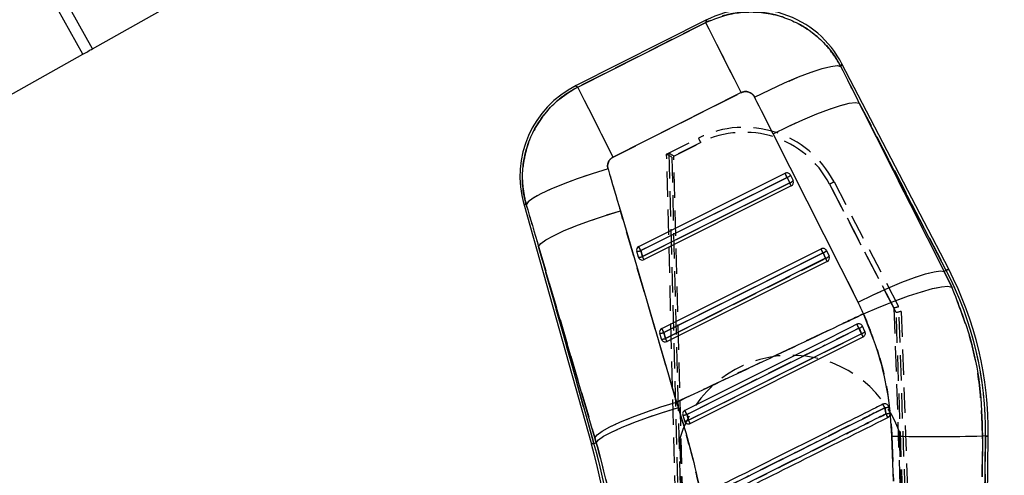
# Model space of a CAD drawing. Extents: x 74 to 743, y 83 to 557.
# Tile 4 of 13: x 191 to 290, y 409 to 455. Entities that reach past the tile are written whole.
import ezdxf

# ---------------------------------------------------------------- set-up
doc = ezdxf.new("R2010")
doc.units = 0
doc.header["$LTSCALE"] = 2
doc.linetypes.add('HIDDEN', pattern=[1.905, 1.27, -0.635])
doc.layers.get('0').update_dxf_attribs({"linetype": 'CONTINUOUS'})
doc.styles.add('SLDTEXTSTYLE0', font='TXT', dxfattribs={"width": 0.75})
doc.dimstyles.new('SLDDIMSTYLE0', dxfattribs={"dimtxt": 7, "dimasz": 6.604, "dimexe": 0, "dimexo": 0.0625, "dimgap": 1.75, "dimtad": 1, "dimdec": 0, "dimrnd": 1e-09, "dimzin": 12, "dimtxsty": 'SLDTEXTSTYLE0', "dimsah": 1, "dimcen": 0.09, "dimazin": 3, "dimtfac": 1, "dimtdec": 0, "dimtofl": 0, "dimtmove": 0, "dimatfit": 3, "dimtolj": 1, "dimtzin": 12})

# ---------------------------------------------------------------- blocks, each defined once
blk = doc.blocks.new('_D_1')
at = {"color": 179, "linetype": 'CONTINUOUS'}
for p, q in [((266.253, 455.863), (351.827, 455.863)), ((349.827, 135.268), (349.827, 455.863)), ((278.786, 135.268), (351.827, 135.268))]:
    blk.add_line(p, q, dxfattribs=at)
for points in [[(349.827, 455.863), (348.811, 449.259), (350.843, 449.259)], [(349.827, 135.268), (350.843, 141.872), (348.811, 141.872)]]:
    blk.add_solid(points, dxfattribs=at)
at = {"color": 179, "linetype": 'CONTINUOUS', "insert": (340.803, 296.443, 0.1), "char_height": 7, "attachment_point": 1, "rotation": 90, "style": 'SLDTEXTSTYLE0'}
blk.add_mtext('321', dxfattribs=at)

msp = doc.modelspace()

# ---------------------------------------------------------------- linework, layer by layer
at = {"color": 7, "linetype": 'CONTINUOUS'}
for p, q in [((197.19275, 451.351935), (191.809996, 460.944952)), ((198.167174, 451.898696), (192.784424, 461.491714)), ((198.167174, 451.898696), (205.479632, 456.0018)), ((259.687418, 454.778204), (246.574927, 448.174471)), ((246.795274, 448.057184), (259.625008, 454.518521)), ((186.296363, 445.237849), (197.19275, 451.351935)), ((283.959991, 429.797346), (273.259792, 450.392479)), ((263.159416, 447.500536), (250.329682, 441.039199)), ((275.004082, 446.448738), (283.517141, 429.567257)), ((283.720073, 429.672697), (275.004082, 446.448738)), ((274.879047, 426.48905), (266.365989, 443.37053)), ((252.90103, 432.078252), (267.566313, 439.414957)), ((268.112722, 439.22993), (268.372539, 438.684085)), ((253.105716, 431.669393), (267.770998, 439.006099)), ((268.030814, 438.460255), (253.272563, 431.077043)), ((268.187453, 438.146824), (253.429202, 430.763597)), ((267.770998, 439.006099), (268.030814, 438.460255)), ((241.370551, 436.357344), (248.151455, 412.283251)), ((251.054406, 435.659284), (256.698761, 416.497046)), ((248.502083, 412.912453), (242.857728, 432.07469)), ((242.857728, 432.07469), (248.411696, 412.35655)), ((252.857532, 431.01483), (252.690685, 431.607181)), ((253.272563, 431.077043), (253.105716, 431.669393)), ((255.212606, 423.871512), (271.165944, 431.852603)), ((255.417292, 423.462653), (271.37063, 431.44373)), ((271.37063, 431.44373), (271.630447, 430.897901)), ((271.712355, 431.667561), (271.972171, 431.121731)), ((271.630447, 430.897901), (255.584139, 422.870288)), ((271.787086, 430.584455), (255.740778, 422.556857)), ((283.720073, 429.672697), (283.517141, 429.567257)), ((283.517141, 429.567257), (284.261828, 428.007105)), ((255.16911, 422.808075), (255.002262, 423.400441)), ((255.584139, 422.870288), (255.417292, 423.462653)), ((275.57173, 423.559526), (275.311937, 424.105326)), ((275.576998, 423.547992), (275.57173, 423.559526)), ((258.052356, 414.350117), (275.386719, 423.022101)), ((256.698761, 416.497046), (256.870025, 415.949264)), ((277.949873, 416.00951), (277.892024, 416.145319)), ((278.080406, 415.397549), (277.949873, 416.00951)), ((257.313629, 415.194178), (257.480403, 414.601991)), ((257.480403, 414.601991), (257.52015, 414.508397)), ((248.646207, 412.422607), (248.502083, 412.912453)), ((278.437438, 408.56866), (278.279436, 413.089791)), ((286.870761, 354.924748), (287.651728, 413.095528)), ((287.006739, 344.912948), (287.92207, 413.091892)), ((287.349691, 413.099581), (287.308101, 409.000928)), ((287.651728, 413.095528), (287.349691, 413.099581)), ((248.411696, 412.35655), (248.646207, 412.422607))]:
    msp.add_line(p, q, dxfattribs=at)
at = {"color": 7, "linetype": 'HIDDEN'}
for p, q in [((259.625008, 454.518521), (246.795274, 448.057184)), ((250.329682, 441.039199), (263.159416, 447.500536)), ((275.004082, 446.448738), (283.720073, 429.672697)), ((283.517141, 429.567257), (275.004082, 446.448738)), ((266.365989, 443.37053), (274.879047, 426.48905)), ((255.692234, 441.326955), (258.893851, 442.939991)), ((259.118756, 442.495653), (256.200192, 441.025222)), ((256.415117, 441.133508), (259.118756, 442.495653)), ((258.362309, 338.040011), (255.692234, 441.326955)), ((255.908295, 441.434601), (258.615158, 337.989094)), ((259.115328, 337.942215), (256.415117, 441.133508)), ((256.200192, 441.025222), (258.864127, 337.975854)), ((267.770998, 439.006099), (253.105716, 431.669393)), ((253.272563, 431.077043), (268.030814, 438.460255)), ((268.030814, 438.460255), (267.770998, 439.006099)), ((278.706626, 425.453374), (272.025423, 438.323731)), ((272.025423, 438.323731), (278.467922, 425.913194)), ((272.469257, 438.551912), (279.20249, 425.58133)), ((256.698761, 416.497046), (251.054406, 435.659284)), ((248.411696, 412.35655), (242.857728, 432.07469)), ((242.857728, 432.07469), (248.502083, 412.912453)), ((253.105716, 431.669393), (253.272563, 431.077043)), ((271.37063, 431.44373), (255.417292, 423.462653)), ((271.630447, 430.897901), (271.37063, 431.44373)), ((255.584139, 422.870288), (271.630447, 430.897901)), ((283.720073, 429.672697), (283.517141, 429.567257)), ((284.261828, 428.007105), (283.517141, 429.567257)), ((278.467922, 425.913194), (281.459466, 338.618735)), ((281.708166, 338.667834), (278.706626, 425.453374)), ((281.955865, 338.696549), (278.962611, 426.040912)), ((279.20249, 425.58133), (282.205162, 338.763053)), ((255.417292, 423.462653), (255.584139, 422.870288)), ((275.57173, 423.559526), (275.576998, 423.547992)), ((256.870025, 415.949264), (256.698761, 416.497046)), ((281.281588, 338.638956), (279.019049, 413.513312)), ((248.502083, 412.912453), (248.646207, 412.422607)), ((259.291656, 337.973462), (257.029086, 412.848825)), ((278.279436, 413.089791), (278.437438, 408.56866)), ((287.651728, 413.095528), (286.870761, 354.924748)), ((287.308101, 409.000928), (287.349691, 413.099581)), ((287.651728, 413.095528), (287.349691, 413.099581)), ((248.411696, 412.35655), (248.646207, 412.422607))]:
    msp.add_line(p, q, dxfattribs=at)
at = {"color": 8, "linetype": 'CONTINUOUS', "flags": 128}
for points in [[(259.625008, 454.518521), (259.680479, 454.74934), (259.687418, 454.778204)], [(273.259792, 450.392479), (273.247843, 450.363347), (273.152302, 450.130412)], [(246.574927, 448.174471), (246.59942, 448.161432), (246.795274, 448.057184)], [(241.617474, 436.269844), (241.397999, 436.347628), (241.370551, 436.357344)], [(283.959991, 429.797346), (283.944987, 429.789552), (283.899983, 429.766172), (283.824999, 429.727206), (283.720073, 429.672697)], [(287.92207, 413.091892), (287.905164, 413.092131), (287.854453, 413.092801), (287.76996, 413.093934), (287.651728, 413.095528)], [(248.411696, 412.35655), (248.297881, 412.324497), (248.216547, 412.301579), (248.16773, 412.287826), (248.151455, 412.283251)]]:
    msp.add_lwpolyline(points, dxfattribs=at)
at = {"color": 7, "linetype": 'HIDDEN', "flags": 128}
for points in [[(259.687418, 454.778204), (259.680479, 454.74934), (259.625008, 454.518521)], [(263.159416, 447.500536), (262.480076, 448.849449), (261.83642, 450.127507), (261.246943, 451.297978), (260.72858, 452.327246), (260.296225, 453.185731), (259.962299, 453.848788), (259.736396, 454.297343), (259.625008, 454.518521)], [(264.508029, 447.048986), (266.028997, 447.794074), (267.516741, 448.47458), (268.91968, 449.066931), (270.189173, 449.550578), (271.281206, 449.908743), (272.157915, 450.129026), (272.788907, 450.203771), (273.152302, 450.130412)], [(273.152302, 450.130412), (273.247843, 450.363347), (273.259792, 450.392479)], [(246.795274, 448.057184), (246.59942, 448.161432), (246.574927, 448.174471)], [(250.329682, 441.039199), (249.65034, 442.388112), (249.006684, 443.666169), (248.417209, 444.836641), (247.898846, 445.865909), (247.466489, 446.724394), (247.132565, 447.387451), (246.906664, 447.836006), (246.795274, 448.057184)], [(266.365989, 443.37053), (267.878636, 444.109315), (269.358749, 444.784546), (270.755638, 445.373068), (272.021461, 445.854748), (273.112866, 446.213076), (273.992473, 446.435774), (274.630159, 446.515242), (275.004082, 446.448738)], [(249.821133, 439.856404), (248.233322, 439.363683), (246.717695, 438.849995), (245.325129, 438.332582), (244.102362, 437.828818), (243.090443, 437.355602), (242.323338, 436.928818), (241.826791, 436.562816), (241.617474, 436.269844)], [(241.370551, 436.357344), (241.397999, 436.347628), (241.617474, 436.269844)], [(242.857728, 432.07469), (243.079736, 432.369957), (243.584603, 432.737196), (244.3556, 433.164233), (245.367187, 433.636898), (246.585849, 434.139559), (247.971206, 434.655556), (249.477356, 435.167784), (251.054406, 435.659284)], [(274.879047, 426.48905), (276.391694, 427.227849), (277.871808, 427.903065), (279.268696, 428.491587), (280.534519, 428.973267), (281.625924, 429.331595), (282.505531, 429.554308), (283.143217, 429.633776), (283.517141, 429.567257)], [(283.720073, 429.672697), (283.824999, 429.727206), (283.899983, 429.766172), (283.944987, 429.789552), (283.959991, 429.797346)], [(275.424817, 425.336251), (276.979745, 426.003629), (278.500379, 426.609317), (279.934161, 427.132392), (281.231535, 427.554766), (282.34766, 427.861834), (283.243958, 428.043002), (283.889451, 428.091982), (284.261828, 428.007105)], [(274.967877, 423.886413), (274.241645, 423.523182), (271.336714, 422.070304), (259.716941, 416.258866), (257.725574, 415.262932)], [(257.891139, 414.673323), (258.617376, 415.036524), (261.52233, 416.489357), (273.142092, 422.300825), (275.226406, 423.34328)], [(248.502083, 412.912453), (248.724091, 413.207719), (249.228958, 413.574958), (249.999957, 414.001996), (251.011544, 414.47466), (252.230204, 414.977321), (253.615561, 415.493319), (255.121713, 416.005546), (256.698761, 416.497046)], [(248.646207, 412.422607), (248.871736, 412.70704), (249.380424, 413.063908), (250.155383, 413.481349), (251.170909, 413.945535), (252.393299, 414.441043), (253.781998, 414.951453), (255.290929, 415.459821), (256.870025, 415.949264)], [(287.651728, 413.095528), (287.76996, 413.093934), (287.854453, 413.092801), (287.905164, 413.092131), (287.92207, 413.091892)]]:
    msp.add_lwpolyline(points, dxfattribs=at)
at = {"color": 7, "linetype": 'CONTINUOUS', "flags": 128}
for points in [[(263.159416, 447.500536), (262.480076, 448.849449), (261.83642, 450.127507), (261.246943, 451.297978), (260.72858, 452.327246), (260.296225, 453.185731), (259.962299, 453.848788), (259.736396, 454.297343), (259.625008, 454.518521)], [(197.19275, 451.351935), (197.319458, 451.423034), (197.445697, 451.493867), (197.570993, 451.564172), (197.694878, 451.633684), (197.816888, 451.702146), (197.936571, 451.769301), (198.053478, 451.834899), (198.167174, 451.898696)], [(264.508029, 447.048986), (266.028997, 447.794074), (267.516741, 448.47458), (268.91968, 449.066931), (270.189173, 449.550578), (271.281206, 449.908743), (272.157915, 450.129026), (272.788907, 450.203771), (273.152302, 450.130412)], [(250.329682, 441.039199), (249.65034, 442.388112), (249.006684, 443.666169), (248.417209, 444.836641), (247.898846, 445.865909), (247.466489, 446.724394), (247.132565, 447.387451), (246.906664, 447.836006), (246.795274, 448.057184)], [(266.365989, 443.37053), (267.878636, 444.109315), (269.358749, 444.784546), (270.755638, 445.373068), (272.021461, 445.854748), (273.112866, 446.213076), (273.992473, 446.435774), (274.630159, 446.515242), (275.004082, 446.448738)], [(249.821133, 439.856404), (248.233322, 439.363683), (246.717695, 438.849995), (245.325129, 438.332582), (244.102362, 437.828818), (243.090443, 437.355602), (242.323338, 436.928818), (241.826791, 436.562816), (241.617474, 436.269844)], [(242.857728, 432.07469), (243.079736, 432.369957), (243.584603, 432.737196), (244.3556, 433.164233), (245.367187, 433.636898), (246.585849, 434.139559), (247.971206, 434.655556), (249.477356, 435.167784), (251.054406, 435.659284)], [(274.879047, 426.48905), (276.391694, 427.227849), (277.871808, 427.903065), (279.268696, 428.491587), (280.534519, 428.973267), (281.625924, 429.331595), (282.505531, 429.554308), (283.143217, 429.633776), (283.517141, 429.567257)], [(275.424817, 425.336251), (276.979745, 426.003629), (278.500379, 426.609317), (279.934161, 427.132392), (281.231535, 427.554766), (282.34766, 427.861834), (283.243958, 428.043002), (283.889451, 428.091982), (284.261828, 428.007105)], [(274.765272, 424.290875), (274.048992, 423.932547), (271.144191, 422.4794), (259.524986, 416.66683), (257.523741, 415.665695)], [(257.725574, 415.262932), (258.451813, 415.626148), (261.356767, 417.078981), (272.976528, 422.890449), (274.967877, 423.886413)], [(275.226406, 423.34328), (274.500174, 422.980064), (271.595243, 421.527171), (259.97547, 415.715733), (257.891139, 414.673323)], [(248.502083, 412.912453), (248.724091, 413.207719), (249.228958, 413.574958), (249.999957, 414.001996), (251.011544, 414.47466), (252.230204, 414.977321), (253.615561, 415.493319), (255.121713, 416.005546), (256.698761, 416.497046)], [(248.646207, 412.422607), (248.871736, 412.70704), (249.380424, 413.063908), (250.155383, 413.481349), (251.170909, 413.945535), (252.393299, 414.441043), (253.781998, 414.951453), (255.290929, 415.459821), (256.870025, 415.949264)]]:
    msp.add_lwpolyline(points, dxfattribs=at)
at = {"color": 7, "linetype": 'CONTINUOUS'}
for centre, radius, start, end in [((264.252883, 445.712937), 10.15, 27.04257296, 117.13236602), ((251.140394, 439.1092), 10.15, 116.42823011, 196.1192892), ((267.748802, 439.054549), 0.403976, 25.73037312, 116.8549092), ((-139.141872, 235.550434), 454.942075, 26.56496453, 26.62254868), ((267.519835, 439.762325), 0.796843, 288.37267676, 318.0770913), ((267.779652, 439.21648), 0.796843, 288.37267676, 318.0770913), ((69.52682, 339.060768), 222.000211, 26.50866566, 26.59909804), ((268.005805, 438.509916), 0.406, 296.57774923, 22.78577476), ((268.009606, 438.511387), 0.401927, 22.80277, 25.44703428), ((253.080945, 431.715418), 0.404991, 116.37497669, 195.50109547), ((252.7699, 432.49421), 0.890559, 264.89685834, 292.15325537), ((-141.194153, 234.527231), 440.837179, 26.56414764, 26.62357429), ((271.348429, 431.492193), 0.403975, 25.72831632, 116.85422179), ((-104.789548, 243.389687), 420.548217, 26.56187736, 26.62417281), ((271.119227, 432.200323), 0.797268, 288.38077774, 318.06899033), ((252.936747, 431.901849), 0.890549, 264.89671273, 292.15340098), ((253.241366, 431.122971), 0.398777, 195.73462265, 210.66850734), ((253.247552, 431.126701), 0.406, 210.67587784, 296.57774923), ((59.496646, 334.04504), 216.712518, 26.50647142, 26.59911384), ((271.379323, 431.654068), 0.796776, 288.37139177, 318.0783763), ((64.528747, 327.20657), 231.609598, 26.50945079, 26.59613446), ((271.605437, 430.947554), 0.406, 296.57774923, 22.78577476), ((271.612794, 430.95076), 0.397974, 22.76985516, 25.44234835), ((252.716043, 413.564554), 34.938833, 359.2308263, 27.45412895), ((252.716043, 413.564554), 35.2092, 359.2308263, 27.45412895), ((255.392529, 423.508674), 0.404998, 116.37576572, 195.50030644), ((255.081536, 424.287069), 0.890165, 264.89070973, 292.15940398), ((-139.282013, 226.120522), 441.283875, 26.56417771, 26.62354421), ((63.502387, 318.211143), 236.399907, 26.55259154, 26.66223154), ((274.684783, 424.711175), 0.871995, 288.94445185, 315.98988401), ((274.922179, 424.212951), 0.921347, 289.28075178, 314.82964735), ((180.100368, 375.661724), 106.407207, 26.42885214, 26.62214019), ((255.248272, 423.695442), 0.89089, 264.90212586, 292.14806324), ((255.552204, 422.915931), 0.397987, 195.72395512, 210.68566628), ((255.559129, 422.919955), 0.406, 210.67587784, 296.57774923), ((65.068233, 327.462898), 213.07013, 26.50677058, 26.60099312), ((101.900942, 337.428175), 174.182563, 26.54223231, 26.6904219), ((242.983229, 398.737935), 38.606493, 26.41684224, 27.03179867), ((276.537883, 420.941096), 5.129743, 281.47585906, 285.97724985), ((257.357388, 416.20047), 1.007243, 267.51005896, 291.44071534), ((257.507136, 415.66625), 1.064595, 268.56106944, 291.14334931), ((183.168691, 377.199428), 83.592685, 26.38656395, 26.63412498), ((276.15307, 423.362116), 8.194447, 280.78238693, 283.60342799), ((247.991746, 400.352118), 33.249991, 26.04914738, 26.73930481), ((282.608279, 604.212006), 191.171231, 268.70249502, 271.42119039), ((181.340033, 393.464613), 69.411145, 1.73247655, 15.7308263), ((181.340033, 393.464613), 69.681512, 1.73504133, 15.7308263)]:
    msp.add_arc(centre, radius, start, end, dxfattribs=at)
at = {"color": 7, "linetype": 'HIDDEN'}
for centre, radius, start, end in [((263.460748, 433.875455), 10.15, 27.4345337, 116.73987585), ((263.460682, 433.877636), 9.65, 27.4345337, 116.73987585), ((199.15462, 412.423415), 67.082316, 26.63393627, 27.05929706), ((-139.141872, 235.550434), 454.942075, 26.56496453, 26.62254868), ((267.519835, 439.762325), 0.796843, 288.37267676, 318.0770913), ((267.779652, 439.21648), 0.796843, 288.37267676, 318.0770913), ((69.52682, 339.060768), 222.000211, 26.50866566, 26.59909804), ((286.760226, 410.20887), 31.742083, 116.7578967, 117.65872144), ((252.7699, 432.49421), 0.890559, 264.89685834, 292.15325537), ((-141.194153, 234.527231), 440.837179, 26.56414764, 26.62357429), ((-104.789548, 243.389687), 420.548217, 26.56187736, 26.62417281), ((271.119227, 432.200323), 0.797268, 288.38077774, 318.06899033), ((252.936747, 431.901849), 0.890549, 264.89671273, 292.15340098), ((59.496646, 334.04504), 216.712518, 26.50647142, 26.59911384), ((271.379323, 431.654068), 0.796776, 288.37139177, 318.0783763), ((64.528747, 327.20657), 231.609598, 26.50945079, 26.59613446), ((252.716043, 413.564554), 34.938833, 359.2308263, 27.45412895), ((255.081536, 424.287069), 0.890165, 264.89070973, 292.15940398), ((-139.282013, 226.120522), 441.283875, 26.56417771, 26.62354421), ((63.502387, 318.211143), 236.399907, 26.55259154, 26.66223154), ((274.684783, 424.711175), 0.871995, 288.94445185, 315.98988401), ((274.922179, 424.212951), 0.921347, 289.28075178, 314.82964735), ((180.100368, 375.661724), 106.407207, 26.42885214, 26.62214019), ((255.248272, 423.695442), 0.89089, 264.90212586, 292.14806324), ((65.068233, 327.462898), 213.07013, 26.50677058, 26.60099312), ((268.13167, 409.620194), 11.5625, 19.67607953, 163.78557307), ((101.900942, 337.428175), 174.182563, 26.54223231, 26.6904219), ((242.983229, 398.737935), 38.606493, 26.41684224, 27.03179867), ((276.537883, 420.941096), 5.129743, 281.47585906, 285.97724985), ((257.357388, 416.20047), 1.007243, 267.51005896, 291.44071534), ((257.507136, 415.66625), 1.064595, 268.56106944, 291.14334931), ((183.168691, 377.199428), 83.592685, 26.38656395, 26.63412498), ((276.15307, 423.362116), 8.194447, 280.78238693, 283.60342799), ((247.991746, 400.352118), 33.249991, 26.04914738, 26.73930481), ((282.608279, 604.212006), 191.171231, 268.70249502, 271.42119039), ((181.340033, 393.464613), 69.681512, 1.73504133, 15.7308263)]:
    msp.add_arc(centre, radius, start, end, dxfattribs=at)
at = {"color": 7, "linetype": 'CONTINUOUS'}
for centre, major_axis, ratio, start_param, end_param in [((193.840213, 449.14608), (-206.598951, 397.373953), 0.158638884, 4.623332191, 4.632565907), ((193.277491, 450.263429), (-206.583831, 397.381808), 0.138242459, 4.623343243, 4.632576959), ((296.392952, 502.194634), (-122.130892, 439.733974), 0.135617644, 1.675289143, 1.684931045), ((296.955674, 501.077284), (-121.883688, 439.803559), 0.155626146, 1.675449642, 1.685091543), ((252.013988, 414.958565), (-11.519253, 22.872819), 0.999926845, 4.663108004, 4.712917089)]:
    msp.add_ellipse(centre, major_axis=major_axis, ratio=ratio, start_param=start_param, end_param=end_param, dxfattribs=at)
at = {"color": 7, "linetype": 'HIDDEN'}
for centre, major_axis, ratio, start_param, end_param in [((193.840213, 449.14608), (-206.598951, 397.373953), 0.158638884, 4.623332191, 4.632565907), ((193.277491, 450.263429), (-206.583831, 397.381808), 0.138242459, 4.623343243, 4.632576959), ((256.200257, 441.023039), (0.508023, -0.303921), 0.003103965, 1.572782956, 3.141592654), ((255.920314, 440.881998), (-0.013283, 0.55293), 0.063180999, 6.247248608, 6.313127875), ((256.415183, 441.131323), (0.508122, -0.303871), 0.003103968, 1.572782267, 3.073745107), ((296.392952, 502.194634), (-122.130892, 439.733974), 0.135617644, 1.675289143, 1.684931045), ((296.955674, 501.077284), (-121.883688, 439.803559), 0.155626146, 1.675449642, 1.685091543), ((252.013988, 414.958565), (-11.519253, 22.872819), 0.999926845, 4.663108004, 4.712917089), ((278.467988, 425.911018), (0.495836, 0.130067), 0.004147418, 0.068878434, 1.569841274), ((278.706692, 425.451191), (0.495798, 0.130141), 0.004147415, 0, 1.569840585), ((279.004952, 424.876637), (-0.042172, 1.164302), 0.0299477, 6.220086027, 6.28802707)]:
    msp.add_ellipse(centre, major_axis=major_axis, ratio=ratio, start_param=start_param, end_param=end_param, dxfattribs=at)
at = {"color": 7, "linetype": 'CONTINUOUS'}
for points, knots in [([(259.625008, 454.518521), (260.424086, 454.846886), (261.74167, 455.388321), (263.720396, 455.61097), (265.490808, 455.544825), (267.23801, 455.153629), (268.89164, 454.452848), (270.335834, 453.536647), (271.595612, 452.391534), (272.529444, 451.23363), (272.979386, 450.436684), (273.152302, 450.130412)], [0, 0, 0, 0, 0.164070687, 0.270532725, 0.376994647, 0.501028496, 0.609502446, 0.717976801, 0.825446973, 0.932917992, 1, 1, 1, 1]), ([(241.617474, 436.269844), (241.522503, 436.66448), (241.290762, 437.627441), (241.201744, 439.209829), (241.400099, 441.116865), (241.96791, 442.930201), (242.853271, 444.56981), (243.910954, 445.933361), (245.218029, 447.146099), (246.269526, 447.753489), (246.795274, 448.057184)], [0, 0, 0, 0, 0.087392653, 0.213248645, 0.339105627, 0.49884173, 0.618801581, 0.73876169, 0.869381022, 1, 1, 1, 1]), ([(264.508029, 447.048986), (264.490935, 447.080263), (264.41952, 447.210927), (264.237912, 447.408186), (263.976268, 447.550652), (263.692813, 447.615482), (263.422969, 447.609248), (263.239468, 447.533556), (263.159416, 447.500536)], [0, 0, 0, 0, 0.068199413, 0.284920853, 0.501795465, 0.625536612, 0.83664036, 1, 1, 1, 1]), ([(250.329682, 441.039199), (250.320982, 441.034715), (250.213452, 440.979292), (250.02675, 440.832831), (249.863353, 440.578699), (249.77612, 440.287576), (249.772174, 440.049177), (249.811046, 439.896121), (249.821133, 439.856404)], [0, 0, 0, 0, 0.021004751, 0.259602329, 0.498154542, 0.658259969, 0.911321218, 1, 1, 1, 1]), ([(284.261828, 428.007105), (284.913886, 426.354818), (286.170225, 423.171309), (287.196671, 418.125458), (287.298323, 414.786741), (287.349691, 413.099581)], [0, 0, 0, 0, 0.348015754, 0.670531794, 1, 1, 1, 1]), ([(256.698761, 416.497046), (259.020321, 417.587901), (264.45614, 420.142084), (270.696179, 423.092716), (274.614881, 424.951971), (275.424817, 425.336251)], [0, 0, 0, 0, 0.3716168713, 0.8701228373, 1, 1, 1, 1]), ([(278.279436, 413.089791), (278.181313, 414.446467), (277.983218, 417.185366), (277.032324, 421.323369), (275.972733, 423.968468), (275.424817, 425.336251)], [0, 0, 0, 0, 0.321562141, 0.649179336, 1, 1, 1, 1]), ([(275.311937, 424.105326), (275.291371, 424.140205), (275.24774, 424.214201), (275.139892, 424.294285), (275.009285, 424.336974), (274.877526, 424.336115), (274.800202, 424.304952), (274.765272, 424.290875)], [0, 0, 0, 0, 0.189087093, 0.4011428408, 0.6132061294, 0.825271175, 1, 1, 1, 1]), ([(274.967877, 423.886413), (275.002838, 423.812967), (275.088985, 423.631988), (275.175187, 423.450886), (275.226406, 423.34328)], [0, 0, 0, 0, 0.405827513, 1, 1, 1, 1]), ([(275.386719, 423.022101), (275.425356, 423.046405), (275.502626, 423.095009), (275.579965, 423.211193), (275.616459, 423.343641), (275.609785, 423.460778), (275.585405, 423.525629), (275.576998, 423.547992)], [0, 0, 0, 0, 0.220178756, 0.440325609, 0.661074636, 0.883121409, 1, 1, 1, 1]), ([(256.870025, 415.949264), (257.265996, 414.620464), (258.057943, 411.962843), (259.020368, 407.863622), (259.821793, 403.697906), (260.18716, 400.881885), (260.369846, 399.473855)], [0, 0, 0, 0, 0.247644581, 0.495292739, 0.747642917, 1, 1, 1, 1]), ([(257.523741, 415.665695), (257.516029, 415.661644), (257.468092, 415.636462), (257.39008, 415.570723), (257.319441, 415.452265), (257.290112, 415.320147), (257.306044, 415.234805), (257.313629, 415.194178)], [0, 0, 0, 0, 0.046759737, 0.290638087, 0.534509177, 0.77840071, 1, 1, 1, 1]), ([(277.372133, 416.284004), (277.132895, 416.164373), (275.925312, 415.560521), (270.844402, 413.019695), (265.211851, 410.203101), (260.547657, 407.870714), (259.75681, 407.475242)], [0, 0, 0, 0, 0.040743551, 0.205657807, 0.865313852, 1, 1, 1, 1]), ([(259.942399, 407.107228), (262.906848, 408.589195), (268.77889, 411.524707), (274.650895, 414.460313), (277.558471, 415.913904)], [0, 0, 0, 0, 0.504841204, 1, 1, 1, 1]), ([(277.892024, 416.145319), (277.863065, 416.180875), (277.805146, 416.251986), (277.679627, 416.314637), (277.542922, 416.334396), (277.43784, 416.314363), (277.384356, 416.289652), (277.372133, 416.284004)], [0, 0, 0, 0, 0.2327623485, 0.4655253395, 0.6982846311, 0.9310469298, 1, 1, 1, 1]), ([(277.558471, 415.913904), (277.572784, 415.849042), (277.616952, 415.648882), (277.6582, 415.448078), (277.686082, 415.312344)], [0, 0, 0, 0, 0.324050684, 1, 1, 1, 1]), ([(257.52015, 414.508397), (257.547168, 414.471111), (257.601208, 414.396537), (257.723742, 414.326736), (257.859704, 414.299738), (257.973262, 414.314993), (258.03362, 414.341796), (258.052356, 414.350117)], [0, 0, 0, 0, 0.225520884, 0.451062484, 0.675862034, 0.899382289, 1, 1, 1, 1]), ([(257.891139, 414.673323), (257.866306, 414.761754), (257.811098, 414.958353), (257.755928, 415.154831), (257.725574, 415.262932)], [0, 0, 0, 0, 0.44980717, 1, 1, 1, 1]), ([(277.686082, 415.312344), (277.443986, 415.191312), (276.233502, 414.58615), (271.149484, 412.044433), (265.523995, 409.232109), (260.866846, 406.90402), (260.0833, 406.512329)], [0, 0, 0, 0, 0.041260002, 0.206300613, 0.866463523, 1, 1, 1, 1]), ([(260.262101, 406.151423), (263.195778, 407.618431), (269.063132, 410.552448), (274.930462, 413.486538), (277.864127, 414.953584)], [0, 0, 0, 0, 0.499999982, 1, 1, 1, 1]), ([(277.864127, 414.953584), (277.902992, 414.978026), (277.98072, 415.026909), (278.057481, 415.143698), (278.094806, 415.272239), (278.084991, 415.357646), (278.080406, 415.397549)], [0, 0, 0, 0, 0.257934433, 0.515854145, 0.773799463, 1, 1, 1, 1]), ([(251.055086, 399.323786), (250.821574, 401.513974), (250.468471, 404.825862), (249.544784, 409.18894), (248.94573, 411.344726), (248.646207, 412.422607)], [0, 0, 0, 0, 0.4940023, 0.747004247, 1, 1, 1, 1])]:
    msp.add_open_spline(points, degree=3, knots=knots, dxfattribs=at)
at = {"color": 7, "linetype": 'HIDDEN'}
for points, knots in [([(273.152302, 450.130412), (272.791317, 450.730039), (272.127569, 451.832579), (270.793409, 453.161922), (269.234538, 454.289601), (267.497125, 455.076269), (265.680206, 455.505984), (264.005411, 455.625337), (262.336248, 455.459529), (260.860557, 455.080294), (259.989047, 454.68404), (259.625008, 454.518521)], [0, 0, 0, 0, 0.133081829, 0.244698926, 0.356315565, 0.49866865, 0.604807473, 0.710946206, 0.817319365, 0.923692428, 1, 1, 1, 1]), ([(246.795274, 448.057184), (246.314407, 447.783234), (245.346762, 447.231966), (244.089864, 446.113285), (242.955125, 444.743099), (242.081969, 443.175469), (241.502826, 441.4724), (241.226718, 439.762042), (241.230612, 438.000616), (241.48852, 436.846767), (241.617474, 436.269844)], [0, 0, 0, 0, 0.119087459, 0.239639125, 0.360191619, 0.501131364, 0.623467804, 0.745803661, 0.872902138, 1, 1, 1, 1]), ([(263.159416, 447.500536), (263.195898, 447.517259), (263.333567, 447.580365), (263.598257, 447.625882), (263.896885, 447.578838), (264.172492, 447.449063), (264.377256, 447.272773), (264.4723, 447.110128), (264.508029, 447.048986)], [0, 0, 0, 0, 0.076040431, 0.286948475, 0.497804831, 0.640420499, 0.864827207, 1, 1, 1, 1]), ([(249.821133, 439.856404), (249.819611, 439.861699), (249.786893, 439.975522), (249.762487, 440.210796), (249.831337, 440.500811), (249.972156, 440.755896), (250.136048, 440.929326), (250.281465, 441.011839), (250.329682, 441.039199)], [0, 0, 0, 0, 0.0119303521, 0.2564531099, 0.5011425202, 0.6418713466, 0.8812536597, 1, 1, 1, 1]), ([(287.349691, 413.099581), (287.290219, 414.900445), (287.176489, 418.344294), (286.100891, 423.379029), (284.879142, 426.453609), (284.261828, 428.007105)], [0, 0, 0, 0, 0.3516045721, 0.6723844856, 1, 1, 1, 1]), ([(275.424817, 425.336251), (274.569964, 424.930674), (270.716371, 423.102374), (264.476349, 420.151707), (259.085554, 417.618592), (256.698761, 416.497046)], [0, 0, 0, 0, 0.137079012, 0.617938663, 1, 1, 1, 1]), ([(275.424817, 425.336251), (275.932287, 424.079589), (276.956365, 421.543637), (277.953621, 417.417605), (278.168724, 414.560391), (278.279436, 413.089791)], [0, 0, 0, 0, 0.322822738, 0.651458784, 1, 1, 1, 1]), ([(275.226406, 423.34328), (275.175187, 423.450886), (275.088985, 423.631988), (275.002838, 423.812967), (274.967877, 423.886413)], [0, 0, 0, 0, 0.594172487, 1, 1, 1, 1]), ([(260.369846, 399.473855), (260.190902, 400.855816), (259.83302, 403.619699), (259.04233, 407.760437), (258.079396, 411.887114), (257.273148, 414.595218), (256.870025, 415.949264)], [0, 0, 0, 0, 0.2476832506, 0.4953597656, 0.7476810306, 1, 1, 1, 1]), ([(277.558471, 415.913904), (277.316374, 415.792872), (276.105888, 415.18771), (271.021851, 412.64603), (265.391918, 409.831514), (260.73037, 407.501145), (259.942399, 407.107228)], [0, 0, 0, 0, 0.0412289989, 0.2061451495, 0.865809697, 1, 1, 1, 1]), ([(277.686082, 415.312344), (277.6582, 415.448078), (277.616952, 415.648882), (277.572784, 415.849042), (277.558471, 415.913904)], [0, 0, 0, 0, 0.675949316, 1, 1, 1, 1]), ([(257.725574, 415.262932), (257.755928, 415.154831), (257.811098, 414.958353), (257.866306, 414.761754), (257.891139, 414.673323)], [0, 0, 0, 0, 0.55019283, 1, 1, 1, 1]), ([(260.0833, 406.512329), (260.3254, 406.633351), (261.535907, 407.238463), (266.619969, 409.780067), (272.245481, 412.592348), (276.902549, 414.920621), (277.686082, 415.312344)], [0, 0, 0, 0, 0.041259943, 0.20630077, 0.866463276, 1, 1, 1, 1]), ([(248.646207, 412.422607), (249.212756, 410.30276), (250.35954, 406.011861), (250.8214, 401.570809), (251.055086, 399.323786)], [0, 0, 0, 0, 0.49403344, 1, 1, 1, 1])]:
    msp.add_open_spline(points, degree=3, knots=knots, dxfattribs=at)

# ---------------------------------------------------------------- dimensions: what is measured, and where the dimension line sits
at = {"color": 179, "linetype": 'CONTINUOUS'}
dim = msp.add_linear_dim(base=(349.826519, 455.862937), p1=(276.78619, 135.268211), p2=(264.252883, 455.862937), angle=90, dimstyle='SLDDIMSTYLE0', dxfattribs=at)
dim.commit()
dim.dimension.update_dxf_attribs({"geometry": '_D_1', "text_midpoint": (349.826519, 307.045158), "dimtype": 160})

doc.saveas('drawing.dxf')
